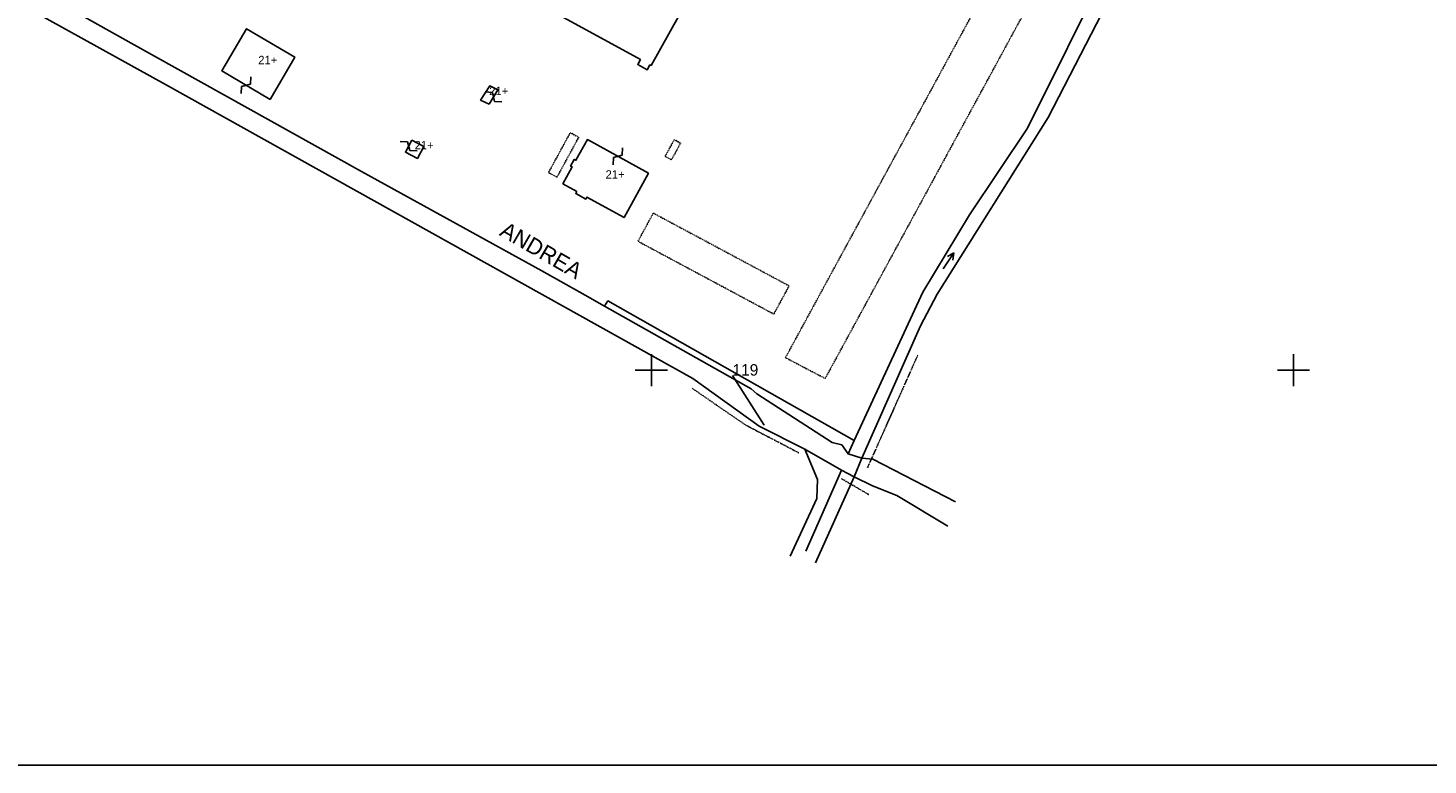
# Model space of a CAD drawing. Header units: metres. Extents: x 12172 to 15026, y -20723 to -19447.
# Tile 3 of 11: x 12606 to 13042, y -20723 to -20493. Entities that reach past the tile are written whole.
import ezdxf

# ---------------------------------------------------------------- set-up
doc = ezdxf.new("R2010")
doc.units = ezdxf.units.M
for name, pattern in [('CONTINUA', [0]), ('FRECCETTA', [1, -1]), ('TRATTEGGIATA5', [0.3, 0.15, -0.15]), ('TRATTO-PUNTO', [0.4, 0.15, -0.125, 0, -0.125])]:
    doc.linetypes.add(name, pattern=pattern)
for name, color, linetype in [('ACQUE', 4, 'CONTINUA'), ('CONFINE', 3, 'CONTINUA'), ('FABBRICATI', 1, 'CONTINUA'), ('LINEEVARIE', 6, 'CONTINUA'), ('PARTICELLE', 7, 'CONTINUA'), ('SIMBOLI', 6, 'CONTINUA'), ('STRADE', 8, 'CONTINUA'), ('TESTI', 3, 'CONTINUA')]:
    doc.layers.add(name, color=color, linetype=linetype)

# ---------------------------------------------------------------- blocks, each defined once
blk = doc.blocks.new('3', base_point=(5, 5))
at = {"layer": 'SIMBOLI'}
for p, q in [((5, 0), (5, 10)), ((0, 5), (10, 5))]:
    blk.add_line(p, q, dxfattribs=at)
blk = doc.blocks.new('6', base_point=(8, 5))
at = {"layer": 'SIMBOLI'}
for p in [(2, 5), (6, 6), (6, 4)]:
    blk.add_line(p, (8, 5), dxfattribs=at)
blk = doc.blocks.new('9', base_point=(5, 5))
at = {"layer": 'SIMBOLI'}
for p, q in [((2, 5), (4, 6)), ((4, 6), (6, 4)), ((6, 4), (8, 5))]:
    blk.add_line(p, q, dxfattribs=at)

msp = doc.modelspace()

# ---------------------------------------------------------------- linework, layer by layer
at = {"layer": 'ACQUE'}
msp.add_lwpolyline([(13057.865, -20257.387), (13038.458, -20299.13), (13037.497, -20301.197), (13035.676, -20304.88), (13027.004, -20322.42), (12991.913, -20383.837), (12942.127, -20474.197), (12917.143, -20524.566), (12899.091, -20551.608), (12884.514, -20575.641), (12863.113, -20621.878), (12861.252, -20625.999), (12865.568, -20627.439), (12883.775, -20586.123), (12889.027, -20576.27), (12923.605, -20521.234), (12948.701, -20472.485), (12995.678, -20386.141), (13030.063, -20325.286), (13057.98, -20266.699)], dxfattribs=at)
at = {"layer": 'CONFINE'}
msp.add_lwpolyline([(12521.261, -19778.167), (12254.222, -20263.591), (12241.357, -20285.994), (12268.751, -20298.824), (12300.018, -20314.868), (12316.851, -20324.173), (12370.993, -20358.898), (12407.286, -20376.529), (12472.639, -20413.459), (12649.614, -20511.465), (12812.913, -20602.574), (12833.583, -20617.422), (12847.767, -20624.568), (12859.21, -20631.124), (12863.176, -20633.173), (12865.568, -20627.439), (12883.775, -20586.123), (12889.027, -20576.27), (12923.605, -20521.234), (12948.701, -20472.485), (12995.678, -20386.141), (13030.063, -20325.286), (13057.98, -20266.699)], dxfattribs=at)
at = {"layer": 'FABBRICATI'}
msp.add_lwpolyline([(12692.934, -20446.503), (12796.569, -20503.216), (12795.735, -20504.737), (12798.717, -20506.371), (12799.555, -20504.85), (12799.901, -20505.039), (12836.995, -20438.444)], dxfattribs=at)
for points in [[(12681.297, -20515.666), (12688.953, -20502.443), (12673.926, -20493.606), (12666.218, -20506.729), (12681.297, -20515.666)], [(12749.463, -20517.132), (12752.232, -20512.585), (12749.682, -20511.409), (12746.808, -20515.804), (12749.463, -20517.132)], [(12725.414, -20528.338), (12723.406, -20532.028), (12727.109, -20534.012), (12729.115, -20530.322), (12725.414, -20528.338)], [(12776.82, -20544.328), (12776.469, -20544.975), (12779.591, -20546.666), (12779.926, -20546.046), (12791.506, -20552.451), (12799.073, -20538.607), (12780.077, -20528.126), (12776.5, -20534.584), (12775.96, -20534.29), (12774.823, -20536.381), (12775.346, -20536.666), (12772.443, -20541.907), (12776.82, -20544.328)]]:
    msp.add_lwpolyline(points, close=True, dxfattribs=at)
at = {"layer": 'LINEEVARIE', "color": 2}
msp.add_lwpolyline([(12172, -20723), (12172, -19447), (14071, -19447), (14071, -20723), (12172, -20723)], dxfattribs=at)
at = {"layer": 'LINEEVARIE', "linetype": 'TRATTEGGIATA5'}
for points in [[(12841.761, -20596.087), (12960.904, -20376.983), (12973.28, -20383.473), (12854.137, -20602.579), (12841.761, -20596.087)], [(12767.97, -20538.414), (12774.73, -20525.983), (12777.368, -20527.412), (12770.607, -20539.843), (12767.97, -20538.414)], [(12804.299, -20533.358), (12807.117, -20528.174), (12809.095, -20529.247), (12806.276, -20534.429), (12804.299, -20533.358)], [(12795.821, -20559.83), (12800.598, -20551.046), (12842.907, -20573.719), (12838.129, -20582.505), (12795.821, -20559.83)]]:
    msp.add_lwpolyline(points, dxfattribs=at)
at = {"layer": 'LINEEVARIE', "linetype": 'TRATTO-PUNTO'}
for points in [[(12882.962, -20595.32), (12867.322, -20630.377)], [(12812.692, -20605.629), (12829.43, -20617.123), (12846.025, -20625.784)], [(12859.216, -20633.788), (12867.853, -20638.822)]]:
    msp.add_lwpolyline(points, dxfattribs=at)
at = {"layer": 'LINEEVARIE'}
for points in [[(12847.767, -20624.568), (12851.771, -20634), (12851.556, -20639.976), (12843.211, -20657.967)], [(12865.568, -20627.439), (12868.955, -20627.721), (12894.737, -20640.952)], [(12859.21, -20631.124), (12848.101, -20656.325)], [(12851.094, -20659.976), (12863.176, -20633.173), (12868.825, -20636.023), (12876.418, -20638.998), (12892.368, -20648.58)]]:
    msp.add_lwpolyline(points, dxfattribs=at)
at = {"layer": 'PARTICELLE', "color": 2, "linetype": 'FRECCETTA'}
msp.add_line((12825.268, -20601.688), (12835.175, -20617.132), dxfattribs=at)
at = {"layer": 'PARTICELLE'}
for points in [[(12942.127, -20474.197), (12991.913, -20383.837), (12899.59, -20333.084), (12773.285, -20263.358), (12771.934, -20262.612), (12743.19, -20246.747), (12702.243, -20316.281), (12606.693, -20480.464), (12611.288, -20483.052), (12638.022, -20498.112), (12709.76, -20538.056), (12765.851, -20569.064), (12779.339, -20576.63), (12785.413, -20580.045), (12786.456, -20578.42), (12863.113, -20621.878), (12884.514, -20575.641), (12899.091, -20551.608), (12917.143, -20524.566), (12942.127, -20474.197)], [(12861.252, -20625.999), (12863.113, -20621.878), (12786.456, -20578.42), (12785.413, -20580.045), (12831.122, -20605.746), (12832.804, -20607.304), (12856.263, -20622.488), (12859.359, -20623.278), (12861.252, -20625.999)]]:
    msp.add_lwpolyline(points, close=True, dxfattribs=at)
at = {"layer": 'STRADE'}
msp.add_lwpolyline([(12472.639, -20413.459), (12649.614, -20511.465), (12812.913, -20602.574), (12833.583, -20617.422), (12847.767, -20624.568), (12859.21, -20631.124), (12863.176, -20633.173), (12865.568, -20627.439), (12861.252, -20625.999), (12859.359, -20623.278), (12856.263, -20622.488), (12832.804, -20607.304), (12831.122, -20605.746), (12785.413, -20580.045), (12779.339, -20576.63), (12765.851, -20569.064), (12709.76, -20538.056), (12638.022, -20498.112), (12611.288, -20483.052), (12606.693, -20480.464), (12542.507, -20445.054)], dxfattribs=at)

# ---------------------------------------------------------------- block references
at = {"layer": 'SIMBOLI'}
for name, p, rotation in [('9', (12673.758, -20511.197), 59.363), ('9', (12750.848, -20514.858), 148.694), ('9', (12724.41, -20530.183), 331.481), ('9', (12789.575, -20533.366), 241.118), ('6', (12894.2, -20563.461), 55.867)]:
    msp.add_blockref(name, p, dxfattribs=dict(at, rotation=rotation))
for p in [(12800, -20600), (13000, -20600)]:
    msp.add_blockref('3', p, dxfattribs=at)

# ---------------------------------------------------------------- texts
at = {"layer": 'FABBRICATI', "color": 7}
for p in [(12677.565, -20504.636), (12749.508, -20514.271), (12726.261, -20531.175), (12785.747, -20540.289)]:
    msp.add_text('21+', height=2.6, dxfattribs=at).set_placement(p)
at = {"layer": 'PARTICELLE', "color": 7}
msp.add_text('119', height=3.6, dxfattribs=at).set_placement((12825.268, -20601.688))
at = {"layer": 'TESTI', "color": 3}
msp.add_text('ANDREA', height=5, rotation=329.933, dxfattribs=at).set_placement((12752.402, -20557.806))

doc.saveas('drawing.dxf')
